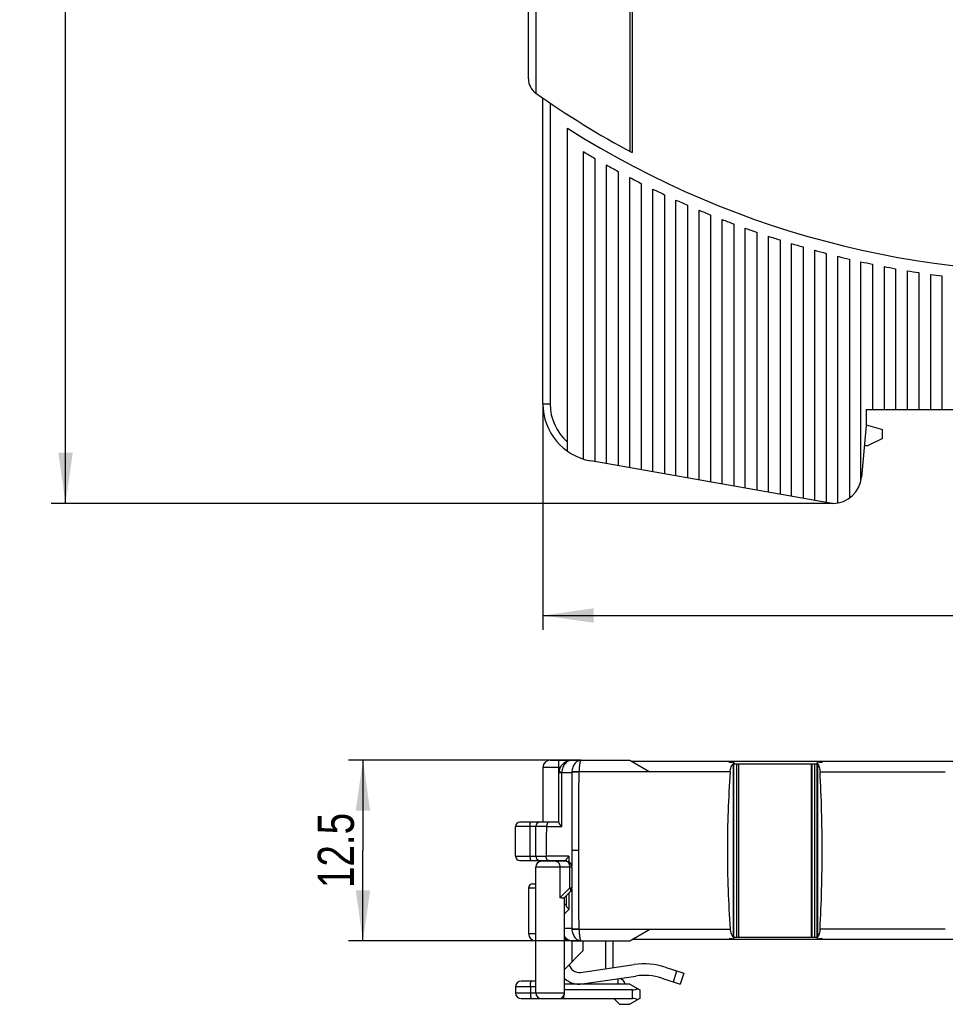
# Model space of a CAD drawing. Header units: millimetres. Extents: x 0 to 420, y 0 to 297.
# Tile 11 of 27: x 156 to 220, y 124 to 193. Entities that reach past the tile are written whole.
import ezdxf

# ---------------------------------------------------------------- set-up
doc = ezdxf.new("R2010")
doc.units = ezdxf.units.MM
doc.header["$LTSCALE"] = 23.1
doc.layers.get('0').update_dxf_attribs({"linetype": 'CONTINUOUS'})
for name, color, linetype in [('T-EM12-T00-300-GNDDXF_DIMENSION', 7, 'CONTINUOUS'), ('T-EM12-T00-3DXF_CONTINUOUS_LINE', 7, 'CONTINUOUS'), ('T-PM12-T00_HDXF_CONTINUOUS_LINE', 7, 'CONTINUOUS')]:
    doc.layers.add(name, color=color, linetype=linetype)
doc.styles.get("Standard").update_dxf_attribs({"font": 'txt', "width": 0.8})
doc.dimstyles.new('DIMSTYLE_1', dxfattribs={"dimtxt": 2.5, "dimasz": 3.5, "dimexe": 1, "dimexo": 0, "dimtad": 1, "dimdec": 3, "dimdsep": 46, "dimtxsty": 'Standard', "dimblk": '_FILLED', "dimblk1": '_FILLED', "dimblk2": '_FILLED', "dimcen": 0.09, "dimclrt": 5, "dimadec": 0, "dimazin": 0, "dimtp": 0.3, "dimtm": 0.3, "dimtfac": 1, "dimtdec": 3, "dimtofl": 0, "dimtmove": 0, "dimatfit": 3, "dimldrblk": '_FILLED', "dimfxl": 1, "dimtolj": 1, "dimarcsym": 0})
doc.dimstyles.new('DIMSTYLE_2', dxfattribs={"dimtxt": 2.5, "dimasz": 3.5, "dimexe": 1, "dimexo": 0, "dimtad": 1, "dimdec": 3, "dimdsep": 46, "dimtxsty": 'Standard', "dimblk": '_FILLED', "dimblk1": '_FILLED', "dimblk2": '_FILLED', "dimcen": 0.09, "dimclrt": 5, "dimadec": 0, "dimazin": 0, "dimtp": 0.2, "dimtm": 0.2, "dimtfac": 1, "dimtdec": 3, "dimtofl": 0, "dimtmove": 0, "dimatfit": 3, "dimldrblk": '_FILLED', "dimfxl": 1, "dimtolj": 1, "dimarcsym": 0})

# ---------------------------------------------------------------- blocks, each defined once
blk = doc.blocks.new('_FILLED')
at = {"color": 0, "linetype": 'ByBlock'}
blk.add_solid([(0, 0), (-1, 0.143), (-1, -0.143)], dxfattribs=at)
blk = doc.blocks.new('*D1')
at = {"layer": 'T-EM12-T00-300-GNDDXF_DIMENSION', "color": 2, "linetype": 'Continuous'}
for p, q in [((192.133, 166.013), (192.133, 150.368)), ((272.133, 159.13), (272.133, 150.368)), ((192.133, 151.368), (232.133, 151.368)), ((272.133, 151.368), (232.133, 151.368))]:
    blk.add_line(p, q, dxfattribs=at)
at = {"layer": 'T-EM12-T00-300-GNDDXF_DIMENSION', "color": 2, "linetype": 'Continuous', "xscale": 3.5, "yscale": 3.5, "zscale": 3.5, "rotation": 180}
blk.add_blockref('_FILLED', (192.133, 151.368), dxfattribs=at)
at = {"layer": 'T-EM12-T00-300-GNDDXF_DIMENSION', "color": 2, "linetype": 'Continuous', "xscale": 3.5, "yscale": 3.5, "zscale": 3.5}
blk.add_blockref('_FILLED', (272.133, 151.368), dxfattribs=at)
at = {"layer": 'T-EM12-T00-300-GNDDXF_DIMENSION', "color": 5, "linetype": 'Continuous', "insert": (232.133, 154.493), "char_height": 2.5, "width": 5.89286, "attachment_point": 2, "line_spacing_factor": 0.9}
blk.add_mtext('80', dxfattribs=at)
blk = doc.blocks.new('*D2')
at = {"layer": 'T-EM12-T00-300-GNDDXF_DIMENSION', "color": 2, "linetype": 'Continuous'}
for p, q in [((194.779, 141.351), (178.68, 141.351)), ((179.68, 141.351), (179.68, 135.101)), ((179.68, 128.851), (179.68, 135.101)), ((194.779, 128.851), (178.68, 128.851))]:
    blk.add_line(p, q, dxfattribs=at)
at = {"layer": 'T-EM12-T00-300-GNDDXF_DIMENSION', "color": 2, "linetype": 'Continuous', "xscale": 3.5, "yscale": 3.5, "zscale": 3.5}
for p, rotation in [((179.68, 141.351), 90), ((179.68, 128.851), 270)]:
    blk.add_blockref('_FILLED', p, dxfattribs=dict(at, rotation=rotation))
at = {"layer": 'T-EM12-T00-300-GNDDXF_DIMENSION', "color": 5, "linetype": 'Continuous', "insert": (176.555, 135.101), "char_height": 2.5, "width": 9.91071, "attachment_point": 2, "rotation": 90, "line_spacing_factor": 0.9}
blk.add_mtext('12.5', dxfattribs=at)
blk = doc.blocks.new('*D3')
at = {"layer": 'T-EM12-T00-300-GNDDXF_DIMENSION', "color": 2, "linetype": 'Continuous'}
for p, q in [((158.481, 257.63), (158.106, 257.63)), ((192.633, 257.63), (158.481, 257.63)), ((159.106, 257.63), (159.106, 208.38)), ((159.106, 159.13), (159.106, 208.38)), ((158.481, 159.13), (158.106, 159.13)), ((212.133, 159.13), (158.481, 159.13))]:
    blk.add_line(p, q, dxfattribs=at)
at = {"layer": 'T-EM12-T00-300-GNDDXF_DIMENSION', "color": 2, "linetype": 'Continuous', "xscale": 3.5, "yscale": 3.5, "zscale": 3.5}
for p, rotation in [((159.106, 257.63), 90), ((159.106, 159.13), 270)]:
    blk.add_blockref('_FILLED', p, dxfattribs=dict(at, rotation=rotation))
at = {"layer": 'T-EM12-T00-300-GNDDXF_DIMENSION', "color": 5, "linetype": 'Continuous', "insert": (155.981, 208.38), "char_height": 2.5, "width": 8.83929, "attachment_point": 2, "rotation": 90, "line_spacing_factor": 0.9}
blk.add_mtext(' 99', dxfattribs=at)

msp = doc.modelspace()

# ---------------------------------------------------------------- linework, layer by layer
at = {"layer": 'T-EM12-T00-3DXF_CONTINUOUS_LINE', "color": 7, "linetype": 'Continuous'}
for p, q in [((198.1326, 207.7393), (198.1326, 183.504)), ((198.3058, 207.837), (198.3058, 183.4109)), ((191.1326, 188.5101), (191.1326, 194.6299)), ((192.1326, 166.0128), (192.1326, 187.1853)), ((193.8326, 162.7402), (193.8326, 185.0974)), ((194.9326, 162.1971), (194.9326, 183.481)), ((195.7326, 183.0114), (195.7326, 162.0216)), ((196.5326, 161.8806), (196.5326, 182.5571)), ((197.3326, 182.1176), (197.3326, 161.7395)), ((198.1326, 161.5985), (198.1326, 181.6926)), ((198.9326, 181.2818), (198.9326, 161.4574)), ((199.7326, 161.3163), (199.7326, 180.8849)), ((200.5326, 180.5016), (200.5326, 161.1753)), ((201.3326, 161.0342), (201.3326, 180.1316)), ((202.1326, 179.7747), (202.1326, 160.8932)), ((202.9326, 160.7521), (202.9326, 179.4306)), ((203.7326, 179.0992), (203.7326, 160.611)), ((204.5326, 160.47), (204.5326, 178.7802)), ((205.3326, 178.4735), (205.3326, 160.3289)), ((206.1326, 160.1878), (206.1326, 178.1788)), ((206.9326, 177.8959), (206.9326, 160.0468)), ((207.7326, 159.9057), (207.7326, 177.6248)), ((208.5326, 177.3652), (208.5326, 159.7647)), ((209.3326, 159.6236), (209.3326, 177.117)), ((210.1326, 176.8801), (210.1326, 159.4825)), ((210.9326, 159.3415), (210.9326, 176.6543)), ((211.7326, 176.4395), (211.7326, 159.2004)), ((212.5326, 159.1617), (212.5326, 176.2357)), ((213.3326, 176.0426), (213.3326, 159.4972)), ((214.1326, 160.7085), (214.1326, 175.8603)), ((214.9326, 175.6886), (214.9326, 165.6299)), ((215.7326, 175.5274), (215.7326, 165.6299)), ((216.5326, 175.3766), (216.5326, 165.6299)), ((217.3326, 175.2362), (217.3326, 165.6299)), ((218.1326, 175.1061), (218.1326, 165.6299)), ((218.9326, 174.9863), (218.9326, 165.6299)), ((219.7326, 174.8766), (219.7326, 165.6299)), ((214.4826, 165.6299), (247.914, 165.6299)), ((214.4826, 165.6299), (214.4826, 164.5299)), ((214.4826, 164.5299), (214.1698, 160.9556)), ((214.4826, 164.5629), (215.6325, 164.2549)), ((215.6325, 163.63), (214.6325, 163.1299)), ((215.6325, 163.63), (215.6325, 164.2549)), ((214.3601, 163.1299), (214.6325, 163.1299)), ((212.1326, 159.1299), (195.438, 162.0736)), ((212.1774, 159.1299), (212.1326, 159.1299)), ((192.6326, 141.3512), (198.1326, 141.3512)), ((193.2326, 137.0366), (193.2326, 141.3512)), ((198.1326, 141.3512), (199.5373, 140.5402)), ((271.3326, 141.2512), (198.3058, 141.2512)), ((205.0134, 141.2239), (205.203, 141.2245)), ((205.0902, 141.2242), (205.0902, 141.2512)), ((205.3425, 129.0284), (205.3425, 141.1739)), ((205.3425, 141.1012), (211.1077, 141.1012)), ((205.6929, 129.1012), (205.6929, 141.1012)), ((210.6807, 141.1012), (210.6807, 129.1012)), ((210.726, 141.1012), (210.726, 129.1012)), ((211.1077, 129.0445), (211.1077, 141.1578)), ((211.2682, 141.2213), (211.4577, 141.2205)), ((192.1326, 140.8512), (192.1326, 137.0512)), ((199.5407, 140.5382), (199.5373, 140.5402)), ((193.2326, 137.0512), (190.5326, 137.0512)), ((190.2326, 134.7012), (190.2326, 136.7512)), ((191.6326, 134.7012), (191.6326, 136.7512)), ((190.5326, 134.4012), (193.733, 134.4012)), ((192.1326, 134.4012), (192.1326, 134.3512)), ((193.7326, 134.4174), (193.7326, 134.3512)), ((191.1326, 132.5012), (191.1326, 129.3512)), ((191.4326, 132.8012), (191.6326, 132.8012)), ((193.7326, 131.9512), (193.7326, 131.3389)), ((193.7326, 131.4012), (193.6326, 131.3012)), ((198.1326, 128.8512), (199.5373, 129.6622)), ((194.1426, 128.8512), (198.1326, 128.8512)), ((198.3058, 128.9512), (271.3326, 128.9512)), ((205.203, 128.9779), (205.0134, 128.9784)), ((205.0902, 128.9512), (205.0902, 128.9782)), ((205.3425, 129.1012), (211.1077, 129.1012)), ((211.4577, 128.9818), (211.2682, 128.9811))]:
    msp.add_line(p, q, dxfattribs=at)
at = {"layer": 'T-EM12-T00-3DXF_CONTINUOUS_LINE', "color": 9, "linetype": 'Continuous'}
for p, q in [((191.6326, 194.1299), (191.6326, 187.5354)), ((192.6326, 186.8423), (192.6326, 166.0128)), ((192.1326, 166.0128), (192.6326, 166.0128)), ((205.3169, 129.0757), (205.3169, 141.1267)), ((205.5138, 141.1012), (205.5138, 129.1012)), ((210.9505, 129.1012), (210.9505, 141.1012)), ((211.1229, 141.1194), (211.1229, 129.0829)), ((193.3303, 140.8512), (192.1326, 140.8512)), ((193.433, 136.758), (193.4332, 140.5002)), ((193.4335, 140.5084), (194.1251, 140.5074)), ((199.5373, 140.5402), (194.6275, 140.5402)), ((205.0815, 140.5382), (199.5407, 140.5382)), ((211.3014, 140.5382), (219.9661, 140.5382)), ((192.3831, 136.7512), (190.2326, 136.7512)), ((191.2326, 136.7512), (191.2326, 134.7012)), ((192.3833, 136.7581), (193.433, 136.758)), ((194.6257, 135.1012), (194.1238, 135.1012)), ((194.1238, 135.1012), (194.1239, 134.0336)), ((190.2326, 134.7012), (192.3515, 134.7012)), ((193.933, 134.6995), (192.3516, 134.6995)), ((193.933, 134.6995), (193.933, 134.2971)), ((191.6326, 132.5012), (191.1326, 132.5012)), ((194.1241, 132.4357), (194.1251, 129.6949)), ((193.9331, 132.1517), (193.9331, 131.0257)), ((193.6325, 130.7215), (193.9331, 131.0257)), ((194.1251, 129.6949), (193.6326, 129.6943)), ((194.6275, 129.6622), (199.5373, 129.6622)), ((199.5373, 129.6622), (199.539, 129.6632)), ((199.539, 129.6632), (199.5407, 129.6642)), ((199.5407, 129.6642), (205.0815, 129.6642)), ((219.9661, 129.6642), (211.3014, 129.6642)), ((191.1326, 129.3512), (191.6326, 129.3512))]:
    msp.add_line(p, q, dxfattribs=at)
at = {"layer": 'T-EM12-T00-3DXF_CONTINUOUS_LINE', "color": 7, "linetype": 'Continuous'}
for centre, radius, start, end in [((228.1326, 239.1299), 64, 237.592487, 311.371411), ((192.3326, 188.5101), 1.2, 180, 234.730762), ((228.1326, 239.1299), 63.2, 234.730762, 241.839508), ((228.1326, 239.1299), 64.8, 239.179799, 240), ((228.1326, 239.1299), 64.8, 240.813477, 241.620552), ((228.1326, 239.1299), 64.8, 242.421532, 243.216705), ((228.1326, 239.1299), 64.8, 244.006345, 244.790714), ((228.1326, 239.1299), 64.8, 245.57006, 246.34462), ((228.1326, 239.1299), 64.8, 247.11462, 247.880275), ((228.1326, 239.1299), 64.8, 248.641794, 249.399375), ((228.1326, 239.1299), 64.8, 250.15321, 250.903481), ((228.1326, 239.1299), 64.8, 251.650365, 252.394034), ((228.1326, 239.1299), 64.8, 253.134653, 253.87238), ((228.1326, 239.1299), 64.8, 254.60737, 255.339774), ((228.1326, 239.1299), 64.8, 256.069736, 256.797399), ((228.1326, 239.1299), 64.8, 257.5229, 258.246374), ((228.1326, 239.1299), 64.8, 258.967952, 259.687763), ((228.1326, 239.1299), 64.8, 260.405932, 261.122582), ((228.1326, 239.1299), 64.8, 261.837835, 262.551809), ((196.1326, 166.0128), 4, 180, 260), ((212.1774, 161.1299), 2, 270, 355), ((192.6326, 140.8512), 0.5, 90, 180), ((194.1426, 140.4412), 0.91, 90, 180), ((211.266, 140.6892), 0.5321, 89.771664, 90.898432), ((282.4569, 135.1089), 77.5656, 175.986254, 180.005705), ((112.177, 135.1044), 99.2732, 359.998143, 3.137685), ((190.5326, 136.7512), 0.3, 90, 180), ((191.9326, 136.7512), 0.3, 90, 180), ((233.3357, 135.0942), 40.9861, 177.683087, 180.54949), ((192.1274, 136.7614), 0.256, 357.719608, 359.274749), ((282.5964, 135.0983), 77.7052, 179.997907, 184.010134), ((112.4025, 135.0918), 99.0478, 356.858742, 0.00543), ((190.5326, 134.7012), 0.3, 180, 270), ((191.9326, 134.7012), 0.3, 180, 270), ((192.1085, 134.6987), 0.2431, 0.179609, 0.576724), ((191.4326, 132.5012), 0.3, 90, 180), ((191.6326, 129.3512), 0.5, 180, 270), ((194.1426, 129.7612), 0.91, 235.908726, 270), ((211.266, 129.5131), 0.5321, 269.101568, 270.228336)]:
    msp.add_arc(centre, radius, start, end, dxfattribs=at)
at = {"layer": 'T-EM12-T00-3DXF_CONTINUOUS_LINE', "color": 9, "linetype": 'Continuous'}
for centre, radius, start, end in [((196.1326, 166.0128), 3.5, 180, 228.917667), ((193.5457, 140.5002), 0.1125, 175.806819, 179.996198), ((195.2005, 140.4555), 1.0766, 175.490914, 177.236037), ((194.7025, 140.5361), 0.0752, 176.900536, 179.968814), ((195.1996, 129.7468), 1.0757, 182.762759, 184.509473), ((194.7025, 129.6662), 0.0752, 180.033463, 183.099461)]:
    msp.add_arc(centre, radius, start, end, dxfattribs=at)
for points, knots in [([(194.1426, 141.3512), (194.0982, 141.3512), (194.0081, 141.3403), (193.8789, 141.2921), (193.7594, 141.2141), (193.6157, 141.0716), (193.4834, 140.8351), (193.4399, 140.6197), (193.4335, 140.5084)], [0, 0, 0, 0, 0.1103313, 0.2230212, 0.3399832, 0.4623769, 0.7230006, 1, 1, 1, 1]), ([(194.7793, 141.3512), (194.7393, 141.3512), (194.6577, 141.3407), (194.5408, 141.2944), (194.4325, 141.2196), (194.3364, 141.1193), (194.2552, 140.9969), (194.1689, 140.8066), (194.1357, 140.6479), (194.1272, 140.5402)], [0, 0, 0, 0, 0.1056763, 0.2144544, 0.3288132, 0.4502172, 0.5790468, 0.7147196, 1, 1, 1, 1]), ([(194.7793, 141.3512), (194.7745, 141.3512), (194.7637, 141.3478), (194.7497, 141.3352), (194.7364, 141.3158), (194.7234, 141.2894), (194.7109, 141.2561), (194.6988, 141.2161), (194.6874, 141.1696), (194.6725, 141.0962), (194.6566, 140.9914), (194.6421, 140.8527), (194.632, 140.7002), (194.6285, 140.5945), (194.6275, 140.5402)], [0, 0, 0, 0, 0.0170786, 0.0382188, 0.0656559, 0.1002844, 0.1423675, 0.1918591, 0.2485342, 0.3120447, 0.4577185, 0.6245346, 0.8072479, 1, 1, 1, 1]), ([(193.4332, 140.5002), (193.4182, 140.4983), (193.3898, 140.4944), (193.3499, 140.4879), (193.3152, 140.4809), (193.2862, 140.4736), (193.2634, 140.4661), (193.2484, 140.4593), (193.24, 140.4535), (193.2349, 140.4487), (193.2326, 140.444), (193.2326, 140.4412)], [0, 0, 0, 0, 0.2107399, 0.4003766, 0.5660073, 0.7055062, 0.817379, 0.9015803, 0.9337975, 0.9601518, 1, 1, 1, 1]), ([(193.4335, 140.5084), (193.4187, 140.509), (193.3908, 140.5101), (193.3514, 140.5114), (193.3172, 140.5122), (193.2886, 140.5125), (193.2662, 140.5123), (193.2514, 140.5118), (193.2429, 140.511), (193.2388, 140.5103), (193.2363, 140.5097), (193.2351, 140.5088), (193.235, 140.5084)], [0, 0, 0, 0, 0.2222427, 0.4213431, 0.5940736, 0.7379353, 0.8508836, 0.9319452, 0.960369, 0.9808495, 0.993694, 1, 1, 1, 1]), ([(194.1251, 140.5074), (194.1249, 140.0581), (194.1241, 138.256), (194.1238, 136.4539), (194.1238, 135.1012)], [0, 0, 0, 0, 0.249344, 1, 1, 1, 1]), ([(194.6273, 140.5361), (194.5355, 140.535), (194.4028, 140.5308), (194.2354, 140.5193), (194.1599, 140.5117), (194.1251, 140.5074)], [0, 0, 0, 0, 0.5474231, 0.7914295, 1, 1, 1, 1]), ([(194.6275, 140.5402), (194.5361, 140.544), (194.4041, 140.5472), (194.2373, 140.5453), (194.1619, 140.5423), (194.1272, 140.5402)], [0, 0, 0, 0, 0.5478991, 0.7917564, 1, 1, 1, 1]), ([(194.6258, 135.1012), (194.6258, 135.5549), (194.6259, 137.3666), (194.6265, 139.1782), (194.6272, 140.5361)], [0, 0, 0, 0, 0.2504654, 1, 1, 1, 1]), ([(191.2326, 136.7512), (191.2326, 136.7707), (191.2333, 136.809), (191.2366, 136.8646), (191.242, 136.9159), (191.2491, 136.9609), (191.2567, 136.9935), (191.2638, 137.0151), (191.2691, 137.0277), (191.2745, 137.0378), (191.2801, 137.0452), (191.2861, 137.0499), (191.2905, 137.0512), (191.2926, 137.0512)], [0, 0, 0, 0, 0.1858414, 0.3648277, 0.5304207, 0.6766739, 0.7985814, 0.8492355, 0.8926223, 0.9286938, 0.9577535, 0.9807763, 1, 1, 1, 1]), ([(194.6272, 129.6662), (194.6269, 130.1179), (194.6261, 131.9296), (194.6258, 133.7412), (194.6258, 135.1012)], [0, 0, 0, 0, 0.2493431, 1, 1, 1, 1]), ([(191.2326, 134.7012), (191.2326, 134.6817), (191.2333, 134.6433), (191.2366, 134.5877), (191.242, 134.5365), (191.2491, 134.4915), (191.2567, 134.4588), (191.2638, 134.4372), (191.2691, 134.4246), (191.2745, 134.4146), (191.2801, 134.4072), (191.2861, 134.4024), (191.2905, 134.4012), (191.2926, 134.4012)], [0, 0, 0, 0, 0.1858414, 0.3648277, 0.5304207, 0.6766739, 0.7985814, 0.8492355, 0.8926223, 0.9286938, 0.9577535, 0.9807763, 1, 1, 1, 1]), ([(194.1251, 129.6949), (194.1599, 129.6906), (194.2354, 129.6831), (194.4028, 129.6715), (194.5355, 129.6674), (194.6273, 129.6662)], [0, 0, 0, 0, 0.2085705, 0.4525769, 1, 1, 1, 1]), ([(194.1272, 129.6622), (194.1619, 129.66), (194.2373, 129.657), (194.4041, 129.6552), (194.5361, 129.6584), (194.6275, 129.6622)], [0, 0, 0, 0, 0.2082436, 0.4521008, 1, 1, 1, 1]), ([(194.1272, 129.6622), (194.1357, 129.5544), (194.1689, 129.3957), (194.2552, 129.2055), (194.3364, 129.083), (194.4325, 128.9827), (194.5408, 128.908), (194.6577, 128.8617), (194.7393, 128.8512), (194.7793, 128.8512)], [0, 0, 0, 0, 0.2852797, 0.4209523, 0.5497816, 0.6711854, 0.785544, 0.8943218, 1, 1, 1, 1]), ([(194.6275, 129.6622), (194.6284, 129.6079), (194.632, 129.5022), (194.6421, 129.3497), (194.6566, 129.2109), (194.6725, 129.1061), (194.6874, 129.0327), (194.6988, 128.9863), (194.7109, 128.9462), (194.7234, 128.9129), (194.7364, 128.8865), (194.7497, 128.8671), (194.7637, 128.8545), (194.7745, 128.8512), (194.7793, 128.8512)], [0, 0, 0, 0, 0.1927526, 0.3754661, 0.5422824, 0.6879564, 0.751467, 0.8081422, 0.8576339, 0.899717, 0.9343456, 0.9617827, 0.9829228, 1, 1, 1, 1]), ([(194.1426, 128.8512), (194.0951, 128.8512), (193.9986, 128.8638), (193.8611, 128.9188), (193.7356, 129.0077), (193.6647, 129.0847), (193.6325, 129.1271)], [0, 0, 0, 0, 0.2374061, 0.480394, 0.7338025, 1, 1, 1, 1])]:
    msp.add_open_spline(points, degree=3, knots=knots, dxfattribs=at)
at = {"layer": 'T-EM12-T00-3DXF_CONTINUOUS_LINE', "color": 7, "linetype": 'Continuous'}
for points, knots in [([(205.0134, 141.2239), (205.0145, 141.2279), (205.0165, 141.2349), (205.0196, 141.2427), (205.0222, 141.2472), (205.0243, 141.2499), (205.0265, 141.2512), (205.0279, 141.2512)], [0, 0, 0, 0, 0.3876302, 0.6768828, 0.786206, 0.8739767, 1, 1, 1, 1]), ([(205.0815, 140.5382), (205.0858, 140.599), (205.1027, 140.7164), (205.1531, 140.8792), (205.2235, 141.0174), (205.2843, 141.0945), (205.3169, 141.1267)], [0, 0, 0, 0, 0.2832705, 0.5481418, 0.7876004, 1, 1, 1, 1]), ([(205.203, 141.2245), (205.2216, 141.2245), (205.2485, 141.2234), (205.2823, 141.2184), (205.3033, 141.2132), (205.3203, 141.2062), (205.333, 141.1974), (205.3409, 141.1864), (205.3425, 141.178), (205.3425, 141.1739)], [0, 0, 0, 0, 0.3483165, 0.5030494, 0.6383345, 0.7520237, 0.8454524, 0.9246538, 1, 1, 1, 1]), ([(205.3425, 141.1739), (205.3425, 141.166), (205.336, 141.148), (205.3242, 141.1339), (205.3169, 141.1267)], [0, 0, 0, 0, 0.4358792, 1, 1, 1, 1]), ([(211.2577, 141.2212), (211.2377, 141.2209), (211.2087, 141.219), (211.1725, 141.2122), (211.1498, 141.2053), (211.1314, 141.1965), (211.1177, 141.1855), (211.1094, 141.1723), (211.1077, 141.1625), (211.1077, 141.1578)], [0, 0, 0, 0, 0.3391335, 0.4917295, 0.6261985, 0.7405853, 0.8365782, 0.9200563, 1, 1, 1, 1]), ([(211.1077, 141.1578), (211.1077, 141.1547), (211.1093, 141.1408), (211.1163, 141.128), (211.1229, 141.1194)], [0, 0, 0, 0, 0.224502, 1, 1, 1, 1]), ([(211.1229, 141.1194), (211.1482, 141.0862), (211.1948, 141.0077), (211.2476, 140.8714), (211.2854, 140.7119), (211.2981, 140.5976), (211.3014, 140.5382)], [0, 0, 0, 0, 0.2036376, 0.4413538, 0.7098076, 1, 1, 1, 1]), ([(211.473, 141.2512), (211.4716, 141.2512), (211.4692, 141.2496), (211.467, 141.2467), (211.4642, 141.2416), (211.4609, 141.2328), (211.4588, 141.225), (211.4577, 141.2205)], [0, 0, 0, 0, 0.1218495, 0.2087804, 0.318005, 0.6088753, 1, 1, 1, 1]), ([(192.5412, 137.0512), (192.5316, 137.0512), (192.5111, 137.0471), (192.4825, 137.0304), (192.4558, 137.0037), (192.4319, 136.9678), (192.4116, 136.9236), (192.3904, 136.8538), (192.3838, 136.7969), (192.3833, 136.7581)], [0, 0, 0, 0, 0.0800017, 0.1694044, 0.2728946, 0.3924244, 0.5276918, 0.6766174, 1, 1, 1, 1]), ([(193.2326, 137.0366), (193.2326, 137.0334), (193.2334, 137.0262), (193.2377, 137.0097), (193.2478, 136.9857), (193.2654, 136.9539), (193.2888, 136.9184), (193.3176, 136.8802), (193.3645, 136.8248), (193.4044, 136.7845), (193.433, 136.758)], [0, 0, 0, 0, 0.0276913, 0.0615556, 0.1464514, 0.2517203, 0.3744674, 0.5123488, 0.6635059, 1, 1, 1, 1]), ([(192.5134, 134.4012), (192.5034, 134.4012), (192.4821, 134.4053), (192.4524, 134.4225), (192.4247, 134.4499), (192.4001, 134.4867), (192.3794, 134.5317), (192.358, 134.6026), (192.3517, 134.6603), (192.3516, 134.6995)], [0, 0, 0, 0, 0.0816953, 0.1724503, 0.2768643, 0.3968091, 0.5319148, 0.6800533, 1, 1, 1, 1]), ([(193.7326, 134.4174), (193.7326, 134.4208), (193.7334, 134.4282), (193.7376, 134.4451), (193.7477, 134.4697), (193.7652, 134.5021), (193.7886, 134.5381), (193.8174, 134.5766), (193.8643, 134.6324), (193.9043, 134.6729), (193.933, 134.6995)], [0, 0, 0, 0, 0.0285929, 0.0631747, 0.1490189, 0.2547156, 0.3774802, 0.5150376, 0.6655714, 1, 1, 1, 1]), ([(193.7326, 131.3389), (193.7326, 131.3143), (193.7409, 131.2756), (193.7626, 131.2264), (193.7946, 131.1715), (193.8502, 131.102), (193.9035, 131.0513), (193.9331, 131.0257)], [0, 0, 0, 0, 0.1936681, 0.303524, 0.4230902, 0.6920445, 1, 1, 1, 1]), ([(205.0815, 129.6642), (205.0858, 129.6033), (205.1027, 129.4859), (205.1531, 129.3232), (205.2235, 129.1849), (205.2843, 129.1078), (205.3169, 129.0757)], [0, 0, 0, 0, 0.2832705, 0.5481418, 0.7876004, 1, 1, 1, 1]), ([(211.3014, 129.6642), (211.2981, 129.6047), (211.2854, 129.4904), (211.2476, 129.3309), (211.1948, 129.1946), (211.1482, 129.1161), (211.1229, 129.0829)], [0, 0, 0, 0, 0.2901924, 0.5586462, 0.7963624, 1, 1, 1, 1]), ([(205.0279, 128.9512), (205.0265, 128.9512), (205.0243, 128.9525), (205.0222, 128.9552), (205.0196, 128.9596), (205.0165, 128.9675), (205.0145, 128.9744), (205.0134, 128.9784)], [0, 0, 0, 0, 0.1260233, 0.213794, 0.3231172, 0.6123698, 1, 1, 1, 1]), ([(205.203, 128.9779), (205.2216, 128.9778), (205.2485, 128.9789), (205.2823, 128.9839), (205.3033, 128.9892), (205.3203, 128.9961), (205.333, 129.005), (205.3409, 129.016), (205.3425, 129.0244), (205.3425, 129.0284)], [0, 0, 0, 0, 0.3483165, 0.5030494, 0.6383345, 0.7520237, 0.8454524, 0.9246538, 1, 1, 1, 1]), ([(205.3425, 129.0284), (205.3425, 129.0364), (205.336, 129.0544), (205.3242, 129.0684), (205.3169, 129.0757)], [0, 0, 0, 0, 0.4358792, 1, 1, 1, 1]), ([(211.1229, 129.0829), (211.1205, 129.0798), (211.1127, 129.0684), (211.1077, 129.0545), (211.1077, 129.0445)], [0, 0, 0, 0, 0.2820771, 1, 1, 1, 1]), ([(211.1077, 129.0445), (211.1077, 129.0398), (211.1094, 129.0301), (211.1177, 129.0169), (211.1314, 129.0059), (211.1498, 128.997), (211.1725, 128.9902), (211.2087, 128.9834), (211.2377, 128.9814), (211.2577, 128.9811)], [0, 0, 0, 0, 0.0799437, 0.1634218, 0.2594148, 0.3738016, 0.5082705, 0.6608665, 1, 1, 1, 1]), ([(211.4577, 128.9818), (211.4588, 128.9773), (211.4609, 128.9696), (211.4642, 128.9607), (211.467, 128.9557), (211.4692, 128.9527), (211.4716, 128.9512), (211.473, 128.9512)], [0, 0, 0, 0, 0.3911247, 0.681995, 0.7912196, 0.8781505, 1, 1, 1, 1])]:
    msp.add_open_spline(points, degree=3, knots=knots, dxfattribs=at)
at = {"layer": 'T-PM12-T00_HDXF_CONTINUOUS_LINE', "color": 7, "linetype": 'Continuous'}
for p, q in [((193.7326, 134.3512), (192.0326, 134.3512)), ((191.6326, 125.2512), (191.6326, 133.9512)), ((194.1326, 133.9512), (194.1326, 132.5169)), ((193.6166, 131.8352), (194.0154, 132.234)), ((193.6326, 125.2512), (193.6326, 131.8512)), ((194.8826, 128.8512), (194.8826, 128.1512)), ((196.9627, 128.8512), (196.9627, 126.9847)), ((193.6326, 126.8655), (194.8826, 128.1512)), ((194.7339, 126.6586), (198.4375, 127.2006)), ((200.5949, 127.023), (201.8763, 126.6131)), ((194.8498, 125.867), (198.5533, 126.409)), ((200.3511, 126.261), (201.6326, 125.8512)), ((201.8763, 126.6131), (201.6326, 125.8512)), ((190.2326, 125.6512), (190.2326, 125.2512)), ((191.6326, 126.0512), (190.6326, 126.0512)), ((198.1326, 125.8512), (193.6326, 125.8512)), ((198.3326, 125.447), (193.6326, 125.447)), ((198.1326, 125.8512), (198.8326, 125.447)), ((198.8326, 125.447), (198.8326, 124.8495)), ((190.6326, 124.8512), (192.0303, 124.8512)), ((192.0326, 124.8512), (197.0326, 124.8512)), ((197.0326, 124.8512), (197.4326, 124.4512)), ((197.0342, 124.8495), (198.3326, 124.8495)), ((198.8326, 124.8495), (198.1426, 124.4512)), ((197.4326, 124.4512), (198.1426, 124.4512))]:
    msp.add_line(p, q, dxfattribs=at)
at = {"layer": 'T-PM12-T00_HDXF_CONTINUOUS_LINE', "color": 9, "linetype": 'Continuous'}
for p, q in [((194.1326, 133.9512), (191.6326, 133.9512)), ((193.2992, 133.9512), (193.2992, 131.8169)), ((193.9992, 132.5169), (193.9992, 133.9512)), ((193.9992, 132.5169), (193.2992, 131.8169)), ((193.9992, 132.5169), (194.1326, 132.5169)), ((194.1326, 128.8512), (194.1326, 127.3797)), ((196.4627, 128.8512), (196.4627, 126.9116)), ((197.3287, 125.8512), (197.3287, 126.2298)), ((201.1563, 126.0035), (201.4, 126.7655)), ((191.6326, 125.6512), (190.2326, 125.6512)), ((191.2668, 125.6512), (191.2668, 125.2512)), ((194.456, 125.862), (194.4669, 125.8512)), ((198.3326, 124.8495), (198.3326, 125.447)), ((190.2326, 125.2512), (193.6326, 125.2512))]:
    msp.add_line(p, q, dxfattribs=at)
at = {"layer": 'T-PM12-T00_HDXF_CONTINUOUS_LINE', "color": 7, "linetype": 'Continuous'}
for centre, radius, start, end in [((192.0326, 133.9512), 0.4, 90, 180), ((193.7326, 133.9512), 0.4, 0, 90), ((193.7326, 132.5169), 0.4, 315, 360), ((194.6326, 127.3512), 0.7, 193.083022, 278.326331), ((199.1326, 122.4512), 4.8, 72.263056, 98.326331), ((194.6326, 127.3512), 1.5, 228.178538, 278.326331), ((197.3287, 125.7512), 0.5, 11.538901, 79.680803), ((199.1326, 122.4512), 4, 72.263056, 98.326331), ((190.6326, 125.6512), 0.4, 90, 180), ((190.6326, 125.2512), 0.4, 180, 270), ((192.0326, 125.2512), 0.4, 180, 270), ((193.2326, 125.2512), 0.4, 270, 360)]:
    msp.add_arc(centre, radius, start, end, dxfattribs=at)
at = {"layer": 'T-PM12-T00_HDXF_CONTINUOUS_LINE', "color": 9, "linetype": 'Continuous'}
msp.add_arc((192.7326, 125.2512), 0.9, 333.6122, 360, dxfattribs=at)
at = {"layer": 'T-PM12-T00_HDXF_CONTINUOUS_LINE', "color": 7, "linetype": 'Continuous'}
for centre, start_param, end_param in [((198.3326, 125.7357), -1.5707963, -0.7853982), ((198.3326, 124.5609), 0.7853982, 1.5707963)]:
    msp.add_ellipse(centre, major_axis=(0.5, 0), ratio=0.5773503, start_param=start_param, end_param=end_param, dxfattribs=at)
at = {"layer": 'T-PM12-T00_HDXF_CONTINUOUS_LINE', "color": 9, "linetype": 'Continuous'}
for points, knots in [([(193.0326, 134.3512), (193.0501, 134.3512), (193.0861, 134.3457), (193.1371, 134.322), (193.1835, 134.2841), (193.239, 134.2146), (193.2867, 134.1019), (193.2992, 134.0026), (193.2992, 133.9512)], [0, 0, 0, 0, 0.0997527, 0.2039976, 0.3160825, 0.437648, 0.7071104, 1, 1, 1, 1]), ([(193.9992, 133.9512), (193.9992, 134.0026), (193.9867, 134.1019), (193.939, 134.2146), (193.8835, 134.2841), (193.8371, 134.322), (193.7861, 134.3457), (193.7501, 134.3512), (193.7326, 134.3512)], [0, 0, 0, 0, 0.2928896, 0.562352, 0.6839175, 0.7960024, 0.9002473, 1, 1, 1, 1]), ([(194.0154, 132.234), (194.0222, 132.2409), (194.0344, 132.2567), (194.0468, 132.285), (194.0532, 132.3173), (194.0539, 132.3672), (194.0387, 132.4364), (194.0144, 132.4896), (193.9992, 132.5169)], [0, 0, 0, 0, 0.0961048, 0.1963825, 0.3042492, 0.4219798, 0.6900419, 1, 1, 1, 1]), ([(191.2668, 125.6512), (191.2668, 125.6772), (191.2677, 125.7283), (191.2715, 125.8024), (191.2776, 125.8707), (191.2848, 125.9228), (191.2917, 125.9595), (191.2971, 125.9828), (191.3028, 126.003), (191.3088, 126.0198), (191.315, 126.0332), (191.3215, 126.043), (191.3282, 126.0494), (191.3335, 126.0512), (191.3358, 126.0512)], [0, 0, 0, 0, 0.1877529, 0.3685009, 0.5355639, 0.6828311, 0.7473852, 0.8051393, 0.8556571, 0.898635, 0.933955, 0.9618172, 0.983077, 1, 1, 1, 1]), ([(191.2668, 125.2512), (191.2668, 125.2252), (191.2677, 125.1741), (191.2715, 125.1), (191.2776, 125.0316), (191.2848, 124.9796), (191.2917, 124.9429), (191.2971, 124.9195), (191.3028, 124.8993), (191.3088, 124.8825), (191.315, 124.8691), (191.3215, 124.8593), (191.3282, 124.8529), (191.3335, 124.8512), (191.3358, 124.8512)], [0, 0, 0, 0, 0.1877529, 0.3685009, 0.5355639, 0.6828311, 0.7473852, 0.8051393, 0.8556571, 0.898635, 0.933955, 0.9618172, 0.983077, 1, 1, 1, 1])]:
    msp.add_open_spline(points, degree=3, knots=knots, dxfattribs=at)
at = {"layer": 'T-PM12-T00_HDXF_CONTINUOUS_LINE', "color": 7, "linetype": 'Continuous'}
msp.add_open_spline([(193.6166, 131.8352), (193.6055, 131.8241), (193.5792, 131.8145), (193.5412, 131.8094), (193.5036, 131.8078), (193.4603, 131.8083), (193.3915, 131.8112), (193.3372, 131.8146), (193.2992, 131.8169)], degree=3, knots=[0, 0, 0, 0, 0.1460068, 0.2434844, 0.3595377, 0.4940951, 0.6464189, 1, 1, 1, 1], dxfattribs=at)

# ---------------------------------------------------------------- dimensions: what is measured, and where the dimension line sits
at = {"layer": 'T-EM12-T00-300-GNDDXF_DIMENSION', "color": 2, "linetype": 'Continuous'}
dim = msp.add_linear_dim(base=(159.1055, 257.6299), p1=(212.1326, 159.1299), p2=(192.633, 257.6299), angle=90, text=' 99', dimstyle='DIMSTYLE_1', dxfattribs=at)
dim.commit()
dim.dimension.update_dxf_attribs({"geometry": '*D3', "text_midpoint": (159.1055, 209.0049), "dimtype": 160})
dim = msp.add_linear_dim(base=(272.1326, 151.3682), p1=(192.1326, 166.0128), p2=(272.1326, 159.1299), dimstyle='DIMSTYLE_1', dxfattribs=at)
dim.commit()
dim.dimension.update_dxf_attribs({"geometry": '*D1', "text_midpoint": (231.7754, 151.3682), "dimtype": 160})
dim = msp.add_linear_dim(base=(179.6803, 141.3512), p1=(194.7793, 128.8512), p2=(194.7793, 141.3512), angle=90, dimstyle='DIMSTYLE_2', dxfattribs=at)
dim.commit()
dim.dimension.update_dxf_attribs({"geometry": '*D2', "text_midpoint": (179.6803, 134.744), "dimtype": 160})

doc.saveas('drawing.dxf')
